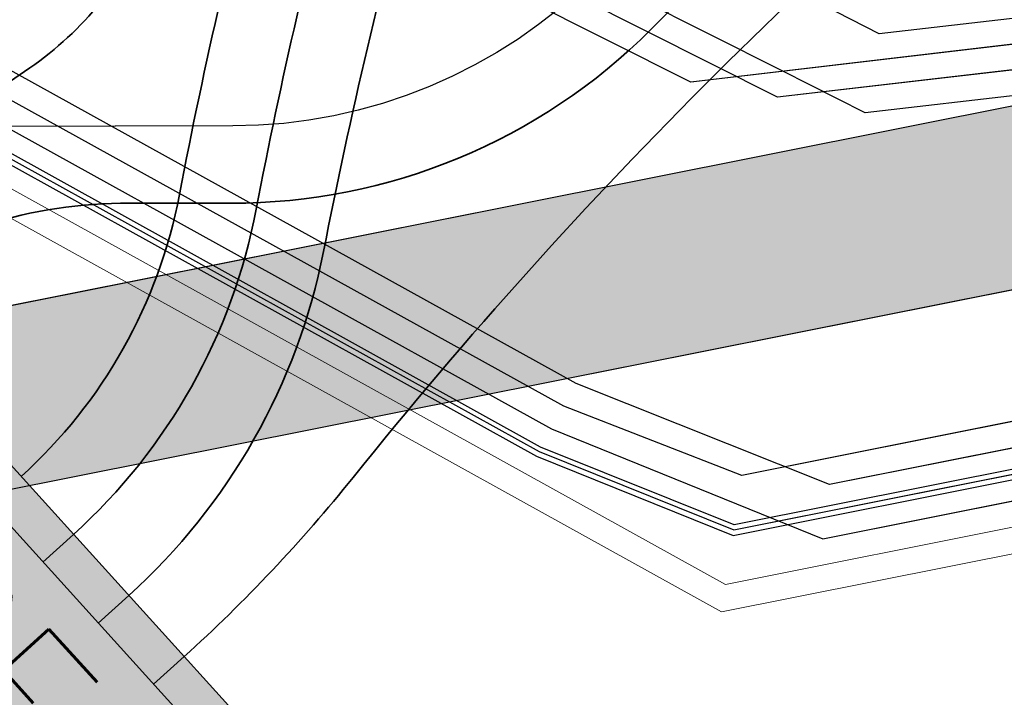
# Model space of a CAD drawing. Header units: metres. Extents: x -502 to 161, y -108 to 174.
# Tile 163 of 256: x -218.62 to -216.7, y -40.05 to -38.73. Entities that reach past the tile are written whole.
import ezdxf

# ---------------------------------------------------------------- set-up
doc = ezdxf.new("R2010")
doc.units = ezdxf.units.M
doc.header["$LTSCALE"] = 0.1
doc.linetypes.add('237', pattern=[93, 75, -18])
for name, color, linetype in [('BRI31-005.05-5p02-Koordinierung Lageplan 4. BA ZOB West 2022-06-15', 7, 'Continuous'), ('BRI31-005.06-5f07-Koordinierung Lageplan 4. BA ZOB Fernbusbahnh', 7, 'Continuous'), ('BRI32-005.02-5f05-Koordinierung Schemaplan 4 BA ZOB Teilbereich', 7, 'Continuous'), ('BRI32-005.03-5f06-Koordinierung Schemaplan 4 BA ZOB Teilbereich 2 Ost - Bahnhofsallee 2023-01-21', 7, 'Continuous')]:
    doc.layers.add(name, color=color, linetype=linetype)
doc.styles.add('Txt', font='txt_____.ttf')

msp = doc.modelspace()

# ---------------------------------------------------------------- linework, layer by layer
at = {"layer": 'BRI31-005.05-5p02-Koordinierung Lageplan 4. BA ZOB West 2022-06-15', "color": 250, "linetype": 'Continuous', "lineweight": 25, "true_color": 0x333333, "transparency": 33554687}
for p, q in [((-249.6124, -45.4638), (-208.7337, -37.3151)), ((-249.5446, -45.8072), (-208.6653, -37.6584))]:
    msp.add_line(p, q, dxfattribs=at)
at = {"layer": 'BRI31-005.05-5p02-Koordinierung Lageplan 4. BA ZOB West 2022-06-15', "color": 7, "linetype": 'Continuous', "lineweight": 25, "transparency": 33554687}
for p, q in [((-218.5707, -39.7867), (-218.5113, -39.733)), ((-218.4633, -39.9054), (-218.404, -39.8517)), ((-218.3559, -40.024), (-218.2966, -39.9703))]:
    msp.add_line(p, q, dxfattribs=at)
at = {"layer": 'BRI31-005.05-5p02-Koordinierung Lageplan 4. BA ZOB West 2022-06-15', "color": 1, "linetype": 'Continuous', "lineweight": 25, "true_color": 0xff0000, "transparency": 33554687, "flags": 128}
msp.add_lwpolyline([(-225.3387, -11.2374), (-229.5957, -18.1714), (-229.0257, -20.8074), (-227.7997, -27.4074), (-227.6647, -27.9944), (-227.4477, -30.3544), (-224.2937, -35.5024), (-224.0217, -35.9484), (-223.2007, -36.4664), (-222.9157, -36.6434), (-217.6127, -39.5814), (-217.2307, -39.7354), (-214.0777, -39.1054), (-207.9547, -37.3244), (-207.4387, -36.8834), (-205.7427, -35.6354), (-202.5457, -34.9364), (-199.0767, -34.0634), (-192.6107, -32.7734), (-185.6937, -31.6434), (-180.2767, -30.7334), (-179.4717, -30.6334), (-178.4147, -30.7934), (-174.3807, -31.4324)], dxfattribs=at)
at = {"layer": 'BRI31-005.05-5p02-Koordinierung Lageplan 4. BA ZOB West 2022-06-15', "color": 250, "linetype": 'Continuous', "lineweight": 25, "true_color": 0x333333, "transparency": 33554687, "flags": 128}
for points in [[(-225.3307, -11.2434), (-229.5857, -18.1734), (-229.0157, -20.8054), (-227.7897, -27.4054), (-227.6547, -27.9934), (-227.4387, -30.3514), (-224.2857, -35.4974), (-224.0137, -35.9414), (-223.1947, -36.4574), (-222.9107, -36.6354), (-217.6077, -39.5724), (-217.2297, -39.7244), (-214.0807, -39.0964), (-207.9597, -37.3154), (-207.4447, -36.8754), (-205.7467, -35.6254), (-202.5487, -34.9274), (-199.0787, -34.0534), (-192.6127, -32.7634), (-185.6947, -31.6334), (-180.2787, -30.7234), (-179.4717, -30.6234), (-178.4137, -30.7834), (-174.3787, -31.4224)], [(-225.2907, -11.2734), (-229.5327, -18.1824), (-228.9667, -20.7954), (-227.7407, -27.3964), (-227.6047, -27.9884), (-227.3897, -30.3354), (-224.2587, -35.4464), (-223.9867, -35.8994), (-223.1627, -36.4184), (-222.8857, -36.5924), (-217.5837, -39.5284), (-217.0567, -39.7414), (-214.0687, -39.1454), (-207.9377, -37.3614), (-207.4157, -36.9154), (-205.7257, -35.6724), (-202.5377, -34.9764), (-199.0687, -34.1024), (-192.6037, -32.8124), (-185.6867, -31.6824), (-180.2717, -30.7724), (-179.4727, -30.6734), (-178.4207, -30.8324), (-177.8307, -31.0624)], [(-174.3647, -31.3244), (-178.3997, -30.6854), (-179.4697, -30.5234), (-180.2927, -30.6254), (-185.7107, -31.5354), (-192.6307, -32.6654), (-199.0987, -33.9554), (-202.5707, -34.8294), (-205.7887, -35.5314), (-207.5047, -36.7934), (-208.0037, -37.2234), (-214.1047, -38.9984), (-217.2137, -39.6184), (-217.5597, -39.4844), (-222.8607, -36.5494), (-223.1417, -36.3724), (-223.9597, -35.8574), (-224.2067, -35.4344), (-227.3407, -30.3194), (-227.5547, -27.9834), (-227.6917, -27.3874), (-228.9177, -20.7854), (-229.4797, -18.1914), (-225.2507, -11.3034)], [(-174.3717, -31.3734), (-178.4067, -30.7344), (-179.4707, -30.5734), (-180.2857, -30.6744), (-185.7027, -31.5844), (-192.6217, -32.7144), (-199.0887, -34.0044), (-202.5597, -34.8784), (-205.7677, -35.5784), (-207.4747, -36.8344), (-207.9817, -37.2694), (-214.0927, -39.0474), (-217.0437, -39.6364), (-217.5357, -39.4404), (-222.8357, -36.5064), (-223.1087, -36.3344), (-223.9327, -35.8154), (-224.1667, -35.4034), (-227.2917, -30.3034), (-227.5047, -27.9804), (-227.6427, -27.3784), (-228.8687, -20.7754), (-229.4267, -18.2004), (-225.2107, -11.3334)], [(-178.2347, -30.0544), (-179.1357, -29.8924), (-180.3637, -30.1044), (-186.0237, -31.1244), (-193.0907, -32.3544), (-199.2367, -33.3944), (-200.6857, -33.7654), (-202.8467, -34.2434), (-206.2057, -35.0734), (-208.3897, -36.7434), (-214.3777, -38.5134), (-216.5857, -38.7694), (-217.3127, -38.8554), (-222.6167, -36.1834), (-223.7887, -35.3634), (-226.8857, -30.1354), (-227.0657, -27.9414), (-227.1787, -27.2534), (-228.4947, -20.5034), (-229.0277, -18.0634), (-224.7607, -11.6114)], [(-178.2447, -30.1034), (-179.1357, -29.9434), (-180.3547, -30.1534), (-186.0147, -31.1734), (-193.0827, -32.4034), (-199.2267, -33.4434), (-200.6627, -33.8124), (-202.8357, -34.2924), (-206.1837, -35.1194), (-208.3667, -36.7884), (-214.3677, -38.5624), (-216.5857, -38.8194), (-217.1447, -38.8844), (-222.5907, -36.1404), (-223.7507, -35.3284), (-226.8367, -30.1194), (-227.0157, -27.9374), (-227.1297, -27.2434), (-228.4457, -20.4934), (-228.9747, -18.0734), (-224.7217, -11.6424)], [(-178.2547, -30.1524), (-179.1357, -29.9944), (-180.3457, -30.2024), (-186.0057, -31.2224), (-193.0747, -32.4524), (-199.2167, -33.4924), (-200.6567, -33.8604), (-202.8157, -34.3414), (-206.1617, -35.1654), (-208.3437, -36.8334), (-214.3577, -38.6114), (-216.5757, -38.8684), (-216.9747, -38.9144), (-217.1357, -38.8334), (-222.5647, -36.0974), (-223.7127, -35.2934), (-226.7877, -30.1034), (-226.9657, -27.9334), (-227.0807, -27.2334), (-228.3967, -20.4834), (-228.9217, -18.0834), (-224.6827, -11.6734)], [(-178.2247, -30.0054), (-179.1357, -29.8414), (-180.3727, -30.0554), (-186.0327, -31.0754), (-193.0987, -32.3054), (-199.2467, -33.3454), (-200.7697, -33.7334), (-202.8577, -34.1944), (-206.2277, -35.0274), (-208.4127, -36.6984), (-214.3877, -38.4644), (-216.6287, -38.7244), (-216.9477, -38.7614), (-217.1087, -38.6784), (-222.4867, -35.9684), (-223.5987, -35.1884), (-226.6407, -30.0554), (-226.8157, -27.9214), (-226.9337, -27.2034), (-228.2497, -20.4534), (-228.7627, -18.1134), (-224.5657, -11.7664)]]:
    msp.add_lwpolyline(points, dxfattribs=at)
at = {"layer": 'BRI31-005.05-5p02-Koordinierung Lageplan 4. BA ZOB West 2022-06-15', "color": 114, "linetype": 'Continuous', "lineweight": 25, "true_color": 0x00994c, "transparency": 33554687, "flags": 128}
msp.add_lwpolyline([(-174.3777, -31.4124), (-178.4117, -30.7734), (-179.4707, -30.6134), (-180.2797, -30.7134), (-185.6977, -31.6244), (-192.6137, -32.7544), (-199.0817, -34.0444), (-202.5497, -34.9164), (-205.7517, -35.6174), (-207.4517, -36.8684), (-207.9637, -37.3064), (-214.0827, -39.0854), (-217.2287, -39.7144), (-217.6047, -39.5634), (-222.9057, -36.6254), (-223.1907, -36.4494), (-224.0077, -35.9334), (-224.2767, -35.4914), (-227.4277, -30.3474), (-227.6447, -27.9914), (-227.7807, -27.4034), (-229.0067, -20.8034), (-229.5747, -18.1744), (-225.3227, -11.2494)], dxfattribs=at)
at = {"layer": 'BRI31-005.05-5p02-Koordinierung Lageplan 4. BA ZOB West 2022-06-15', "color": 7, "linetype": 'Continuous', "lineweight": 13, "transparency": 33554687, "flags": 128}
for points in [[(-174.4497, -31.9244), (-178.4697, -31.1754), (-179.4797, -31.0234), (-180.2227, -31.1154), (-185.6307, -32.0254), (-192.5407, -33.1554), (-198.9987, -34.4454), (-202.5267, -35.0254), (-205.7047, -35.7194), (-207.3857, -36.9554), (-207.9157, -37.4074), (-214.0567, -39.1944), (-217.2457, -39.8304), (-222.9347, -36.6794), (-223.2167, -36.5024), (-224.0507, -35.9774), (-227.4877, -30.3674), (-227.7047, -27.9984), (-227.8387, -27.4144), (-229.0647, -20.8144)], [(-174.4567, -31.9734), (-178.4767, -31.2244), (-179.4807, -31.0734), (-180.2157, -31.1644), (-185.6227, -32.0744), (-192.5317, -33.2044), (-198.9887, -34.4944), (-202.5047, -35.1234), (-205.6627, -35.8134), (-207.8937, -37.4534), (-214.0447, -39.2434), (-217.2537, -39.8834), (-222.9587, -36.7234), (-224.0877, -36.0134), (-227.5367, -30.3834), (-227.7547, -28.0034), (-227.8877, -27.4234), (-229.1137, -20.8234)]]:
    msp.add_lwpolyline(points, dxfattribs=at)
at = {"layer": 'BRI31-005.05-5p02-Koordinierung Lageplan 4. BA ZOB West 2022-06-15', "color": 1, "linetype": '237', "lineweight": 25, "true_color": 0xff0000, "transparency": 33554687, "flags": 128}
for points in [[(-207.4067, -28.0648, 0.412325), (-208.5333, -28.0154, 0.088772), (-209.692, -29.5225, -0.088769), (-210.5929, -30.6944), (-212.7321, -32.6411, -0.035946), (-214.5086, -34.0383), (-214.5086, -34.0383, 0.035947), (-216.2851, -35.4356), (-216.2851, -35.4356), (-217.2303, -36.2957, 0.142542), (-218.4208, -38.2406), (-218.4208, -38.2406, -0.032423), (-218.5022, -38.4818), (-218.5022, -38.4818), (-218.5022, -38.4818, -0.303495), (-218.9636, -38.7917), (-218.9636, -38.7917), (-220.0999, -38.7942, 0.173642), (-220.4894, -38.9346, -0.308188), (-220.8514, -38.968)], [(-214.331, -35.8742), (-215.0706, -36.5473), (-215.0706, -36.5473, -0.016493), (-216.6557, -37.8968), (-216.6557, -37.8968, 0.02883), (-217.4966, -38.6468, -0.198495), (-218.2019, -38.9401), (-220.0996, -38.9442), (-220.0996, -38.9442, 0.174558), (-220.3896, -39.0493), (-220.3896, -39.0493, -0.309088), (-220.659, -39.0746)]]:
    msp.add_lwpolyline(points, format="xyb", dxfattribs=at)
at = {"layer": 'BRI31-005.05-5p02-Koordinierung Lageplan 4. BA ZOB West 2022-06-15', "color": 7, "linetype": 'Continuous', "lineweight": 35, "transparency": 33554687, "flags": 128}
for points in [[(-207.517, -28.1665, 0.412324), (-208.4324, -28.1263, 0.088772), (-209.5588, -29.5916, -0.088769), (-210.4919, -30.8054), (-212.6312, -32.7521), (-212.6312, -32.7521, -0.035946), (-214.4076, -34.1493), (-214.4076, -34.1493), (-214.4076, -34.1493, 0.035947), (-216.1842, -35.5465), (-216.1842, -35.5465), (-217.1294, -36.4067), (-217.1294, -36.4067, 0.142515), (-218.276, -38.2796), (-218.276, -38.2796), (-218.276, -38.2796, -0.03237), (-218.3634, -38.5388), (-218.3634, -38.5388, -0.145578), (-218.5963, -38.8273), (-219.0311, -39.1264), (-219.0311, -39.1264, 0.033268), (-219.5199, -39.5128), (-219.5199, -39.5128)], [(-214.2301, -35.9852), (-214.9697, -36.6582), (-214.9697, -36.6582, -0.016494), (-216.5623, -38.0143), (-216.5623, -38.0143, 0.028833), (-217.3904, -38.7528, -0.199386), (-218.2055, -39.0901), (-218.4024, -39.0898), (-218.4024, -39.0898, 0.151765), (-218.9353, -39.2547), (-218.9353, -39.2547, 0.03361), (-219.4125, -39.6315)]]:
    msp.add_lwpolyline(points, format="xyb", dxfattribs=at)
at = {"layer": 'BRI31-005.05-5p02-Koordinierung Lageplan 4. BA ZOB West 2022-06-15', "color": 190, "linetype": 'Continuous', "lineweight": 35, "true_color": 0x7f00ff, "transparency": 33554687, "flags": 128}
for points in [[(-207.7375, -28.3698, 0.412325), (-208.2304, -28.3482), (-208.2304, -28.3482, 0.088772), (-209.2925, -29.7296), (-209.2925, -29.7296, -0.088769), (-210.29, -31.0273), (-212.4292, -32.974, -0.035946), (-214.2057, -34.3712), (-214.2057, -34.3712, 0.035947), (-215.9822, -35.7684), (-215.9822, -35.7684), (-216.9275, -36.6285), (-217.0345, -36.7324), (-217.0345, -36.7324, 0.131989), (-217.9847, -38.3582), (-217.9847, -38.3582), (-217.9847, -38.3582, 0.019553), (-218.1567, -39.1017), (-218.1567, -39.1017, -0.163158), (-218.5113, -39.733)], [(-218.404, -39.8517, 0.161614), (-218.0261, -39.1837), (-218.0261, -39.1837, -0.01808), (-217.8416, -38.3969), (-217.8416, -38.3969, -0.142429), (-216.8265, -36.7395), (-215.8813, -35.8793, -0.035947), (-214.1048, -34.4821, 0.035946), (-212.3283, -33.0849), (-210.1891, -31.1382), (-210.1891, -31.1382, 0.088769), (-209.1593, -29.7987), (-209.1593, -29.7987), (-209.1593, -29.7987, -0.088772), (-208.1295, -28.4591), (-208.1295, -28.4591, -0.412324), (-207.8478, -28.4715)]]:
    msp.add_lwpolyline(points, format="xyb", dxfattribs=at)
at = {"layer": 'BRI31-005.05-5p02-Koordinierung Lageplan 4. BA ZOB West 2022-06-15', "color": 3, "linetype": 'Continuous', "lineweight": 35, "true_color": 0x00ff00, "transparency": 33554687, "flags": 128}
for points in [[(-218.6131, -39.6206, 0.163158), (-218.3058, -39.0733, -0.019553), (-218.1311, -38.3182, -0.142458), (-217.0284, -36.5176), (-216.0832, -35.6575, -0.035947), (-214.3067, -34.2602, 0.035946), (-212.5302, -32.863), (-210.391, -30.9163)], [(-218.2966, -39.9703, 0.03968), (-217.9688, -39.6226), (-217.9688, -39.6226, -0.055621), (-216.4788, -38.1395), (-216.4788, -38.1395, -0.005743), (-215.5316, -37.4037), (-215.5316, -37.4037, -0.107644), (-214.4686, -36.9103), (-214.4686, -36.9103, 0.575577), (-214.3643, -36.5806), (-214.4989, -36.4326)]]:
    msp.add_lwpolyline(points, format="xyb", dxfattribs=at)
at = {"layer": 'BRI31-005.05-5p02-Koordinierung Lageplan 4. BA ZOB West 2022-06-15', "color": 7, "linetype": 'Continuous', "lineweight": 25, "transparency": 33554687, "flags": 128}
for points in [[(-218.7261, -39.4958), (-219.1413, -39.8716), (-218.4971, -40.5833), (-218.0819, -40.2076), (-218.7261, -39.4958)], [(-218.7317, -39.6088), (-219.0283, -39.8772), (-218.4915, -40.4703), (-218.1949, -40.2019), (-218.7317, -39.6088)]]:
    msp.add_lwpolyline(points, dxfattribs=at)
at = {"layer": 'BRI31-005.06-5f07-Koordinierung Lageplan 4. BA ZOB Fernbusbahnh', "color": 250, "linetype": 'Continuous', "lineweight": 20, "true_color": 0x333333, "transparency": 33554687}
for p, q in [((-249.6124, -45.4638), (-208.7337, -37.3151)), ((-249.5446, -45.8072), (-208.6653, -37.6584))]:
    msp.add_line(p, q, dxfattribs=at)
at = {"layer": 'BRI31-005.06-5f07-Koordinierung Lageplan 4. BA ZOB Fernbusbahnh', "color": 7, "linetype": 'Continuous', "lineweight": 20, "transparency": 33554687}
for p, q in [((-218.5707, -39.7867), (-218.5113, -39.733)), ((-218.4633, -39.9054), (-218.404, -39.8517)), ((-218.3559, -40.024), (-218.2966, -39.9703))]:
    msp.add_line(p, q, dxfattribs=at)
at = {"layer": 'BRI31-005.06-5f07-Koordinierung Lageplan 4. BA ZOB Fernbusbahnh', "color": 1, "linetype": 'Continuous', "lineweight": 20, "true_color": 0xff0000, "transparency": 33554687, "flags": 128}
msp.add_lwpolyline([(-225.3387, -11.2374), (-229.5957, -18.1714), (-229.0257, -20.8074), (-227.7997, -27.4074), (-227.6647, -27.9944), (-227.4477, -30.3544), (-224.2937, -35.5024), (-224.0217, -35.9484), (-223.2007, -36.4664), (-222.9157, -36.6434), (-217.6127, -39.5814), (-217.2307, -39.7354), (-214.0777, -39.1054), (-207.9547, -37.3244), (-207.4387, -36.8834), (-205.7427, -35.6354), (-202.5457, -34.9364), (-199.0767, -34.0634), (-192.6107, -32.7734), (-185.6937, -31.6434), (-180.2767, -30.7334), (-179.4717, -30.6334), (-178.4147, -30.7934), (-174.3807, -31.4324)], dxfattribs=at)
at = {"layer": 'BRI31-005.06-5f07-Koordinierung Lageplan 4. BA ZOB Fernbusbahnh', "color": 250, "linetype": 'Continuous', "lineweight": 20, "true_color": 0x333333, "transparency": 33554687, "flags": 128}
for points in [[(-225.3307, -11.2434), (-229.5857, -18.1734), (-229.0157, -20.8054), (-227.7897, -27.4054), (-227.6547, -27.9934), (-227.4387, -30.3514), (-224.2857, -35.4974), (-224.0137, -35.9414), (-223.1947, -36.4574), (-222.9107, -36.6354), (-217.6077, -39.5724), (-217.2297, -39.7244), (-214.0807, -39.0964), (-207.9597, -37.3154), (-207.4447, -36.8754), (-205.7467, -35.6254), (-202.5487, -34.9274), (-199.0787, -34.0534), (-192.6127, -32.7634), (-185.6947, -31.6334), (-180.2787, -30.7234), (-179.4717, -30.6234), (-178.4137, -30.7834), (-174.3787, -31.4224)], [(-225.2907, -11.2734), (-229.5327, -18.1824), (-228.9667, -20.7954), (-227.7407, -27.3964), (-227.6047, -27.9884), (-227.3897, -30.3354), (-224.2587, -35.4464), (-223.9867, -35.8994), (-223.1627, -36.4184), (-222.8857, -36.5924), (-217.5837, -39.5284), (-217.0567, -39.7414), (-214.0687, -39.1454), (-207.9377, -37.3614), (-207.4157, -36.9154), (-205.7257, -35.6724), (-202.5377, -34.9764), (-199.0687, -34.1024), (-192.6037, -32.8124), (-185.6867, -31.6824), (-180.2717, -30.7724), (-179.4727, -30.6734), (-178.4207, -30.8324), (-177.8307, -31.0624)], [(-174.3647, -31.3244), (-178.3997, -30.6854), (-179.4697, -30.5234), (-180.2927, -30.6254), (-185.7107, -31.5354), (-192.6307, -32.6654), (-199.0987, -33.9554), (-202.5707, -34.8294), (-205.7887, -35.5314), (-207.5047, -36.7934), (-208.0037, -37.2234), (-214.1047, -38.9984), (-217.2137, -39.6184), (-217.5597, -39.4844), (-222.8607, -36.5494), (-223.1417, -36.3724), (-223.9597, -35.8574), (-224.2067, -35.4344), (-227.3407, -30.3194), (-227.5547, -27.9834), (-227.6917, -27.3874), (-228.9177, -20.7854), (-229.4797, -18.1914), (-225.2507, -11.3034)], [(-174.3717, -31.3734), (-178.4067, -30.7344), (-179.4707, -30.5734), (-180.2857, -30.6744), (-185.7027, -31.5844), (-192.6217, -32.7144), (-199.0887, -34.0044), (-202.5597, -34.8784), (-205.7677, -35.5784), (-207.4747, -36.8344), (-207.9817, -37.2694), (-214.0927, -39.0474), (-217.0437, -39.6364), (-217.5357, -39.4404), (-222.8357, -36.5064), (-223.1087, -36.3344), (-223.9327, -35.8154), (-224.1667, -35.4034), (-227.2917, -30.3034), (-227.5047, -27.9804), (-227.6427, -27.3784), (-228.8687, -20.7754), (-229.4267, -18.2004), (-225.2107, -11.3334)], [(-178.2347, -30.0544), (-179.1357, -29.8924), (-180.3637, -30.1044), (-186.0237, -31.1244), (-193.0907, -32.3544), (-199.2367, -33.3944), (-200.6857, -33.7654), (-202.8467, -34.2434), (-206.2057, -35.0734), (-208.3897, -36.7434), (-214.3777, -38.5134), (-216.5857, -38.7694), (-217.3127, -38.8554), (-222.6167, -36.1834), (-223.7887, -35.3634), (-226.8857, -30.1354), (-227.0657, -27.9414), (-227.1787, -27.2534), (-228.4947, -20.5034), (-229.0277, -18.0634), (-224.7607, -11.6114)], [(-178.2447, -30.1034), (-179.1357, -29.9434), (-180.3547, -30.1534), (-186.0147, -31.1734), (-193.0827, -32.4034), (-199.2267, -33.4434), (-200.6627, -33.8124), (-202.8357, -34.2924), (-206.1837, -35.1194), (-208.3667, -36.7884), (-214.3677, -38.5624), (-216.5857, -38.8194), (-217.1447, -38.8844), (-222.5907, -36.1404), (-223.7507, -35.3284), (-226.8367, -30.1194), (-227.0157, -27.9374), (-227.1297, -27.2434), (-228.4457, -20.4934), (-228.9747, -18.0734), (-224.7217, -11.6424)], [(-178.2547, -30.1524), (-179.1357, -29.9944), (-180.3457, -30.2024), (-186.0057, -31.2224), (-193.0747, -32.4524), (-199.2167, -33.4924), (-200.6567, -33.8604), (-202.8157, -34.3414), (-206.1617, -35.1654), (-208.3437, -36.8334), (-214.3577, -38.6114), (-216.5757, -38.8684), (-216.9747, -38.9144), (-217.1357, -38.8334), (-222.5647, -36.0974), (-223.7127, -35.2934), (-226.7877, -30.1034), (-226.9657, -27.9334), (-227.0807, -27.2334), (-228.3967, -20.4834), (-228.9217, -18.0834), (-224.6827, -11.6734)], [(-178.2247, -30.0054), (-179.1357, -29.8414), (-180.3727, -30.0554), (-186.0327, -31.0754), (-193.0987, -32.3054), (-199.2467, -33.3454), (-200.7697, -33.7334), (-202.8577, -34.1944), (-206.2277, -35.0274), (-208.4127, -36.6984), (-214.3877, -38.4644), (-216.6287, -38.7244), (-216.9477, -38.7614), (-217.1087, -38.6784), (-222.4867, -35.9684), (-223.5987, -35.1884), (-226.6407, -30.0554), (-226.8157, -27.9214), (-226.9337, -27.2034), (-228.2497, -20.4534), (-228.7627, -18.1134), (-224.5657, -11.7664)]]:
    msp.add_lwpolyline(points, dxfattribs=at)
at = {"layer": 'BRI31-005.06-5f07-Koordinierung Lageplan 4. BA ZOB Fernbusbahnh', "color": 114, "linetype": 'Continuous', "lineweight": 20, "true_color": 0x00994c, "transparency": 33554687, "flags": 128}
msp.add_lwpolyline([(-174.3777, -31.4124), (-178.4117, -30.7734), (-179.4707, -30.6134), (-180.2797, -30.7134), (-185.6977, -31.6244), (-192.6137, -32.7544), (-199.0817, -34.0444), (-202.5497, -34.9164), (-205.7517, -35.6174), (-207.4517, -36.8684), (-207.9637, -37.3064), (-214.0827, -39.0854), (-217.2287, -39.7144), (-217.6047, -39.5634), (-222.9057, -36.6254), (-223.1907, -36.4494), (-224.0077, -35.9334), (-224.2767, -35.4914), (-227.4277, -30.3474), (-227.6447, -27.9914), (-227.7807, -27.4034), (-229.0067, -20.8034), (-229.5747, -18.1744), (-225.3227, -11.2494)], dxfattribs=at)
at = {"layer": 'BRI31-005.06-5f07-Koordinierung Lageplan 4. BA ZOB Fernbusbahnh', "color": 7, "linetype": 'Continuous', "lineweight": 9, "transparency": 33554687, "flags": 128}
for points in [[(-174.4497, -31.9244), (-178.4697, -31.1754), (-179.4797, -31.0234), (-180.2227, -31.1154), (-185.6307, -32.0254), (-192.5407, -33.1554), (-198.9987, -34.4454), (-202.5267, -35.0254), (-205.7047, -35.7194), (-207.3857, -36.9554), (-207.9157, -37.4074), (-214.0567, -39.1944), (-217.2457, -39.8304), (-222.9347, -36.6794), (-223.2167, -36.5024), (-224.0507, -35.9774), (-227.4877, -30.3674), (-227.7047, -27.9984), (-227.8387, -27.4144), (-229.0647, -20.8144)], [(-174.4567, -31.9734), (-178.4767, -31.2244), (-179.4807, -31.0734), (-180.2157, -31.1644), (-185.6227, -32.0744), (-192.5317, -33.2044), (-198.9887, -34.4944), (-202.5047, -35.1234), (-205.6627, -35.8134), (-207.8937, -37.4534), (-214.0447, -39.2434), (-217.2537, -39.8834), (-222.9587, -36.7234), (-224.0877, -36.0134), (-227.5367, -30.3834), (-227.7547, -28.0034), (-227.8877, -27.4234), (-229.1137, -20.8234)]]:
    msp.add_lwpolyline(points, dxfattribs=at)
at = {"layer": 'BRI31-005.06-5f07-Koordinierung Lageplan 4. BA ZOB Fernbusbahnh', "color": 1, "linetype": '237', "lineweight": 20, "true_color": 0xff0000, "transparency": 33554687, "flags": 128}
for points in [[(-207.4067, -28.0648, 0.412325), (-208.5333, -28.0154, 0.088772), (-209.692, -29.5225, -0.088769), (-210.5929, -30.6944), (-212.7321, -32.6411, -0.035946), (-214.5086, -34.0383), (-214.5086, -34.0383, 0.035947), (-216.2851, -35.4356), (-216.2851, -35.4356), (-217.2303, -36.2957, 0.142542), (-218.4208, -38.2406), (-218.4208, -38.2406, -0.032423), (-218.5022, -38.4818), (-218.5022, -38.4818), (-218.5022, -38.4818, -0.303495), (-218.9636, -38.7917), (-218.9636, -38.7917), (-220.0999, -38.7942, 0.173642), (-220.4894, -38.9346, -0.308188), (-220.8514, -38.968)], [(-214.331, -35.8742), (-215.0706, -36.5473), (-215.0706, -36.5473, -0.016493), (-216.6557, -37.8968), (-216.6557, -37.8968, 0.02883), (-217.4966, -38.6468, -0.198495), (-218.2019, -38.9401), (-220.0996, -38.9442), (-220.0996, -38.9442, 0.174558), (-220.3896, -39.0493), (-220.3896, -39.0493, -0.309088), (-220.659, -39.0746)]]:
    msp.add_lwpolyline(points, format="xyb", dxfattribs=at)
at = {"layer": 'BRI31-005.06-5f07-Koordinierung Lageplan 4. BA ZOB Fernbusbahnh', "color": 7, "linetype": 'Continuous', "lineweight": 30, "transparency": 33554687, "flags": 128}
for points in [[(-207.517, -28.1665, 0.412324), (-208.4324, -28.1263, 0.088772), (-209.5588, -29.5916, -0.088769), (-210.4919, -30.8054), (-212.6312, -32.7521), (-212.6312, -32.7521, -0.035946), (-214.4076, -34.1493), (-214.4076, -34.1493), (-214.4076, -34.1493, 0.035947), (-216.1842, -35.5465), (-216.1842, -35.5465), (-217.1294, -36.4067), (-217.1294, -36.4067, 0.142515), (-218.276, -38.2796), (-218.276, -38.2796), (-218.276, -38.2796, -0.03237), (-218.3634, -38.5388), (-218.3634, -38.5388, -0.145578), (-218.5963, -38.8273), (-219.0311, -39.1264), (-219.0311, -39.1264, 0.033268), (-219.5199, -39.5128), (-219.5199, -39.5128)], [(-214.2301, -35.9852), (-214.9697, -36.6582), (-214.9697, -36.6582, -0.016494), (-216.5623, -38.0143), (-216.5623, -38.0143, 0.028833), (-217.3904, -38.7528, -0.199386), (-218.2055, -39.0901), (-218.4024, -39.0898), (-218.4024, -39.0898, 0.151765), (-218.9353, -39.2547), (-218.9353, -39.2547, 0.03361), (-219.4125, -39.6315)]]:
    msp.add_lwpolyline(points, format="xyb", dxfattribs=at)
at = {"layer": 'BRI31-005.06-5f07-Koordinierung Lageplan 4. BA ZOB Fernbusbahnh', "color": 190, "linetype": 'Continuous', "lineweight": 30, "true_color": 0x7f00ff, "transparency": 33554687, "flags": 128}
for points in [[(-207.7375, -28.3698, 0.412325), (-208.2304, -28.3482), (-208.2304, -28.3482, 0.088772), (-209.2925, -29.7296), (-209.2925, -29.7296, -0.088769), (-210.29, -31.0273), (-212.4292, -32.974, -0.035946), (-214.2057, -34.3712), (-214.2057, -34.3712, 0.035947), (-215.9822, -35.7684), (-215.9822, -35.7684), (-216.9275, -36.6285), (-217.0345, -36.7324), (-217.0345, -36.7324, 0.131989), (-217.9847, -38.3582), (-217.9847, -38.3582), (-217.9847, -38.3582, 0.019553), (-218.1567, -39.1017), (-218.1567, -39.1017, -0.163158), (-218.5113, -39.733)], [(-218.404, -39.8517, 0.161614), (-218.0261, -39.1837), (-218.0261, -39.1837, -0.01808), (-217.8416, -38.3969), (-217.8416, -38.3969, -0.142429), (-216.8265, -36.7395), (-215.8813, -35.8793, -0.035947), (-214.1048, -34.4821, 0.035946), (-212.3283, -33.0849), (-210.1891, -31.1382), (-210.1891, -31.1382, 0.088769), (-209.1593, -29.7987), (-209.1593, -29.7987), (-209.1593, -29.7987, -0.088772), (-208.1295, -28.4591), (-208.1295, -28.4591, -0.412324), (-207.8478, -28.4715)]]:
    msp.add_lwpolyline(points, format="xyb", dxfattribs=at)
at = {"layer": 'BRI31-005.06-5f07-Koordinierung Lageplan 4. BA ZOB Fernbusbahnh', "color": 3, "linetype": 'Continuous', "lineweight": 30, "true_color": 0x00ff00, "transparency": 33554687, "flags": 128}
for points in [[(-218.6131, -39.6206, 0.163158), (-218.3058, -39.0733, -0.019553), (-218.1311, -38.3182, -0.142458), (-217.0284, -36.5176), (-216.0832, -35.6575, -0.035947), (-214.3067, -34.2602, 0.035946), (-212.5302, -32.863), (-210.391, -30.9163)], [(-218.2966, -39.9703, 0.03968), (-217.9688, -39.6226), (-217.9688, -39.6226, -0.055621), (-216.4788, -38.1395), (-216.4788, -38.1395, -0.005743), (-215.5316, -37.4037), (-215.5316, -37.4037, -0.107644), (-214.4686, -36.9103), (-214.4686, -36.9103, 0.575577), (-214.3643, -36.5806), (-214.4989, -36.4326)]]:
    msp.add_lwpolyline(points, format="xyb", dxfattribs=at)
at = {"layer": 'BRI31-005.06-5f07-Koordinierung Lageplan 4. BA ZOB Fernbusbahnh', "color": 7, "linetype": 'Continuous', "lineweight": 20, "transparency": 33554687}
for points in [[(-218.7261, -39.4958, 0), (-219.1413, -39.8716, 0), (-218.4971, -40.5833, 0), (-218.0819, -40.2076, 0), (-218.7261, -39.4958, 0)], [(-218.7317, -39.6088, 0), (-219.0283, -39.8772, 0), (-218.4915, -40.4703, 0), (-218.1949, -40.2019, 0), (-218.7317, -39.6088, 0)]]:
    msp.add_polyline3d(points, dxfattribs=at)
at = {"layer": 'BRI31-005.06-5f07-Koordinierung Lageplan 4. BA ZOB Fernbusbahnh', "color": 2, "linetype": 'Continuous', "true_color": 0xffff00, "transparency": 33554687}
msp.add_solid([(-249.5446, -45.8072), (-249.6124, -45.4638), (-208.6653, -37.6584), (-208.7337, -37.3151)], dxfattribs=at)
at = {"layer": 'BRI31-005.06-5f07-Koordinierung Lageplan 4. BA ZOB Fernbusbahnh', "color": 11, "linetype": 'Continuous', "true_color": 0xff7f7f, "transparency": 33554687}
msp.add_solid([(-218.7261, -39.4958), (-219.1413, -39.8716), (-218.0819, -40.2076), (-218.4971, -40.5833)], dxfattribs=at)
at = {"layer": 'BRI32-005.02-5f05-Koordinierung Schemaplan 4 BA ZOB Teilbereich', "color": 250, "linetype": 'Continuous', "lineweight": 25, "true_color": 0x333333, "transparency": 33554687, "flags": 128}
for points in [[(-174.3647, -31.3244), (-178.3997, -30.6854), (-179.4697, -30.5234), (-180.2927, -30.6254), (-185.7107, -31.5354), (-192.6307, -32.6654), (-199.0987, -33.9554), (-202.5707, -34.8294), (-205.7887, -35.5314), (-207.5047, -36.7934), (-208.0037, -37.2234), (-214.1047, -38.9984), (-217.2137, -39.6184), (-217.5597, -39.4844), (-222.8607, -36.5494), (-223.1417, -36.3724), (-223.9597, -35.8574), (-224.2067, -35.4344), (-227.3407, -30.3194), (-227.5547, -27.9834), (-227.6917, -27.3874), (-228.9177, -20.7854), (-229.4797, -18.1914), (-225.2507, -11.3034)], [(-174.3717, -31.3734), (-178.4067, -30.7344), (-179.4707, -30.5734), (-180.2857, -30.6744), (-185.7027, -31.5844), (-192.6217, -32.7144), (-199.0887, -34.0044), (-202.5597, -34.8784), (-205.7677, -35.5784), (-207.4747, -36.8344), (-207.9817, -37.2694), (-214.0927, -39.0474), (-217.0437, -39.6364), (-217.5357, -39.4404), (-222.8357, -36.5064), (-223.1087, -36.3344), (-223.9327, -35.8154), (-224.1667, -35.4034), (-227.2917, -30.3034), (-227.5047, -27.9804), (-227.6427, -27.3784), (-228.8687, -20.7754), (-229.4267, -18.2004), (-225.2107, -11.3334)], [(-178.2347, -30.0544), (-179.1357, -29.8924), (-180.3637, -30.1044), (-186.0237, -31.1244), (-193.0907, -32.3544), (-199.2367, -33.3944), (-200.6857, -33.7654), (-202.8467, -34.2434), (-206.2057, -35.0734), (-208.3897, -36.7434), (-214.3777, -38.5134), (-216.5857, -38.7694), (-217.3127, -38.8554), (-222.6167, -36.1834), (-223.7887, -35.3634), (-226.8857, -30.1354), (-227.0657, -27.9414), (-227.1787, -27.2534), (-228.4947, -20.5034), (-229.0277, -18.0634), (-224.7607, -11.6114)], [(-178.2447, -30.1034), (-179.1357, -29.9434), (-180.3547, -30.1534), (-186.0147, -31.1734), (-193.0827, -32.4034), (-199.2267, -33.4434), (-200.6627, -33.8124), (-202.8357, -34.2924), (-206.1837, -35.1194), (-208.3667, -36.7884), (-214.3677, -38.5624), (-216.5857, -38.8194), (-217.1447, -38.8844), (-222.5907, -36.1404), (-223.7507, -35.3284), (-226.8367, -30.1194), (-227.0157, -27.9374), (-227.1297, -27.2434), (-228.4457, -20.4934), (-228.9747, -18.0734), (-224.7217, -11.6424)], [(-178.2547, -30.1524), (-179.1357, -29.9944), (-180.3457, -30.2024), (-186.0057, -31.2224), (-193.0747, -32.4524), (-199.2167, -33.4924), (-200.6567, -33.8604), (-202.8157, -34.3414), (-206.1617, -35.1654), (-208.3437, -36.8334), (-214.3577, -38.6114), (-216.5757, -38.8684), (-216.9747, -38.9144), (-217.1357, -38.8334), (-222.5647, -36.0974), (-223.7127, -35.2934), (-226.7877, -30.1034), (-226.9657, -27.9334), (-227.0807, -27.2334), (-228.3967, -20.4834), (-228.9217, -18.0834), (-224.6827, -11.6734)], [(-178.2247, -30.0054), (-179.1357, -29.8414), (-180.3727, -30.0554), (-186.0327, -31.0754), (-193.0987, -32.3054), (-199.2467, -33.3454), (-200.7697, -33.7334), (-202.8577, -34.1944), (-206.2277, -35.0274), (-208.4127, -36.6984), (-214.3877, -38.4644), (-216.6287, -38.7244), (-216.9477, -38.7614), (-217.1087, -38.6784), (-222.4867, -35.9684), (-223.5987, -35.1884), (-226.6407, -30.0554), (-226.8157, -27.9214), (-226.9337, -27.2034), (-228.2497, -20.4534), (-228.7627, -18.1134), (-224.5657, -11.7664)]]:
    msp.add_lwpolyline(points, dxfattribs=at)
at = {"layer": 'BRI32-005.02-5f05-Koordinierung Schemaplan 4 BA ZOB Teilbereich', "color": 7, "linetype": 'Continuous', "lineweight": 13, "transparency": 33554687, "flags": 128}
for points in [[(-174.4497, -31.9244), (-178.4697, -31.1754), (-179.4797, -31.0234), (-180.2227, -31.1154), (-185.6307, -32.0254), (-192.5407, -33.1554), (-198.9987, -34.4454), (-202.5267, -35.0254), (-205.7047, -35.7194), (-207.3857, -36.9554), (-207.9157, -37.4074), (-214.0567, -39.1944), (-217.2457, -39.8304), (-222.9347, -36.6794), (-223.2167, -36.5024), (-224.0507, -35.9774), (-227.4877, -30.3674), (-227.7047, -27.9984), (-227.8387, -27.4144), (-229.0647, -20.8144)], [(-174.4567, -31.9734), (-178.4767, -31.2244), (-179.4807, -31.0734), (-180.2157, -31.1644), (-185.6227, -32.0744), (-192.5317, -33.2044), (-198.9887, -34.4944), (-202.5047, -35.1234), (-205.6627, -35.8134), (-207.8937, -37.4534), (-214.0447, -39.2434), (-217.2537, -39.8834), (-222.9587, -36.7234), (-224.0877, -36.0134), (-227.5367, -30.3834), (-227.7547, -28.0034), (-227.8877, -27.4234), (-229.1137, -20.8234)]]:
    msp.add_lwpolyline(points, dxfattribs=at)
at = {"layer": 'BRI32-005.03-5f06-Koordinierung Schemaplan 4 BA ZOB Teilbereich 2 Ost - Bahnhofsallee 2023-01-21', "color": 250, "linetype": 'Continuous', "lineweight": 20, "true_color": 0x333333, "transparency": 33554687, "flags": 128}
for points in [[(-174.3647, -31.3244), (-178.3997, -30.6854), (-179.4697, -30.5234), (-180.2927, -30.6254), (-185.7107, -31.5354), (-192.6307, -32.6654), (-199.0987, -33.9554), (-202.5707, -34.8294), (-205.7887, -35.5314), (-207.5047, -36.7934), (-208.0037, -37.2234), (-214.1047, -38.9984), (-217.2137, -39.6184), (-217.5597, -39.4844), (-222.8607, -36.5494), (-223.1417, -36.3724), (-223.9597, -35.8574), (-224.2067, -35.4344), (-227.3407, -30.3194), (-227.5547, -27.9834), (-227.6917, -27.3874), (-228.9177, -20.7854), (-229.4797, -18.1914), (-225.2507, -11.3034)], [(-174.3717, -31.3734), (-178.4067, -30.7344), (-179.4707, -30.5734), (-180.2857, -30.6744), (-185.7027, -31.5844), (-192.6217, -32.7144), (-199.0887, -34.0044), (-202.5597, -34.8784), (-205.7677, -35.5784), (-207.4747, -36.8344), (-207.9817, -37.2694), (-214.0927, -39.0474), (-217.0437, -39.6364), (-217.5357, -39.4404), (-222.8357, -36.5064), (-223.1087, -36.3344), (-223.9327, -35.8154), (-224.1667, -35.4034), (-227.2917, -30.3034), (-227.5047, -27.9804), (-227.6427, -27.3784), (-228.8687, -20.7754), (-229.4267, -18.2004), (-225.2107, -11.3334)], [(-178.2347, -30.0544), (-179.1357, -29.8924), (-180.3637, -30.1044), (-186.0237, -31.1244), (-193.0907, -32.3544), (-199.2367, -33.3944), (-200.6857, -33.7654), (-202.8467, -34.2434), (-206.2057, -35.0734), (-208.3897, -36.7434), (-214.3777, -38.5134), (-216.5857, -38.7694), (-217.3127, -38.8554), (-222.6167, -36.1834), (-223.7887, -35.3634), (-226.8857, -30.1354), (-227.0657, -27.9414), (-227.1787, -27.2534), (-228.4947, -20.5034), (-229.0277, -18.0634), (-224.7607, -11.6114)], [(-178.2447, -30.1034), (-179.1357, -29.9434), (-180.3547, -30.1534), (-186.0147, -31.1734), (-193.0827, -32.4034), (-199.2267, -33.4434), (-200.6627, -33.8124), (-202.8357, -34.2924), (-206.1837, -35.1194), (-208.3667, -36.7884), (-214.3677, -38.5624), (-216.5857, -38.8194), (-217.1447, -38.8844), (-222.5907, -36.1404), (-223.7507, -35.3284), (-226.8367, -30.1194), (-227.0157, -27.9374), (-227.1297, -27.2434), (-228.4457, -20.4934), (-228.9747, -18.0734), (-224.7217, -11.6424)], [(-178.2547, -30.1524), (-179.1357, -29.9944), (-180.3457, -30.2024), (-186.0057, -31.2224), (-193.0747, -32.4524), (-199.2167, -33.4924), (-200.6567, -33.8604), (-202.8157, -34.3414), (-206.1617, -35.1654), (-208.3437, -36.8334), (-214.3577, -38.6114), (-216.5757, -38.8684), (-216.9747, -38.9144), (-217.1357, -38.8334), (-222.5647, -36.0974), (-223.7127, -35.2934), (-226.7877, -30.1034), (-226.9657, -27.9334), (-227.0807, -27.2334), (-228.3967, -20.4834), (-228.9217, -18.0834), (-224.6827, -11.6734)], [(-178.2247, -30.0054), (-179.1357, -29.8414), (-180.3727, -30.0554), (-186.0327, -31.0754), (-193.0987, -32.3054), (-199.2467, -33.3454), (-200.7697, -33.7334), (-202.8577, -34.1944), (-206.2277, -35.0274), (-208.4127, -36.6984), (-214.3877, -38.4644), (-216.6287, -38.7244), (-216.9477, -38.7614), (-217.1087, -38.6784), (-222.4867, -35.9684), (-223.5987, -35.1884), (-226.6407, -30.0554), (-226.8157, -27.9214), (-226.9337, -27.2034), (-228.2497, -20.4534), (-228.7627, -18.1134), (-224.5657, -11.7664)]]:
    msp.add_lwpolyline(points, dxfattribs=at)
at = {"layer": 'BRI32-005.03-5f06-Koordinierung Schemaplan 4 BA ZOB Teilbereich 2 Ost - Bahnhofsallee 2023-01-21', "color": 7, "linetype": 'Continuous', "lineweight": 9, "transparency": 33554687, "flags": 128}
for points in [[(-174.4497, -31.9244), (-178.4697, -31.1754), (-179.4797, -31.0234), (-180.2227, -31.1154), (-185.6307, -32.0254), (-192.5407, -33.1554), (-198.9987, -34.4454), (-202.5267, -35.0254), (-205.7047, -35.7194), (-207.3857, -36.9554), (-207.9157, -37.4074), (-214.0567, -39.1944), (-217.2457, -39.8304), (-222.9347, -36.6794), (-223.2167, -36.5024), (-224.0507, -35.9774), (-227.4877, -30.3674), (-227.7047, -27.9984), (-227.8387, -27.4144), (-229.0647, -20.8144)], [(-174.4567, -31.9734), (-178.4767, -31.2244), (-179.4807, -31.0734), (-180.2157, -31.1644), (-185.6227, -32.0744), (-192.5317, -33.2044), (-198.9887, -34.4944), (-202.5047, -35.1234), (-205.6627, -35.8134), (-207.8937, -37.4534), (-214.0447, -39.2434), (-217.2537, -39.8834), (-222.9587, -36.7234), (-224.0877, -36.0134), (-227.5367, -30.3834), (-227.7547, -28.0034), (-227.8877, -27.4234), (-229.1137, -20.8234)]]:
    msp.add_lwpolyline(points, dxfattribs=at)

# ---------------------------------------------------------------- texts
at = {"layer": 'BRI31-005.05-5p02-Koordinierung Lageplan 4. BA ZOB West 2022-06-15', "color": 7, "transparency": 33554687, "insert": (-218.7316, -39.7263), "char_height": 0.25, "attachment_point": 1, "rotation": 312.1452, "line_spacing_factor": 0.25, "style": 'Txt'}
msp.add_mtext('SF1', dxfattribs=at)
at = {"layer": 'BRI31-005.06-5f07-Koordinierung Lageplan 4. BA ZOB Fernbusbahnh', "color": 7, "transparency": 33554687, "insert": (-218.7316, -39.7263), "char_height": 0.25, "attachment_point": 1, "rotation": 312.1452, "line_spacing_factor": 0.25, "style": 'Txt'}
msp.add_mtext('SF1', dxfattribs=at)

doc.saveas('drawing.dxf')
